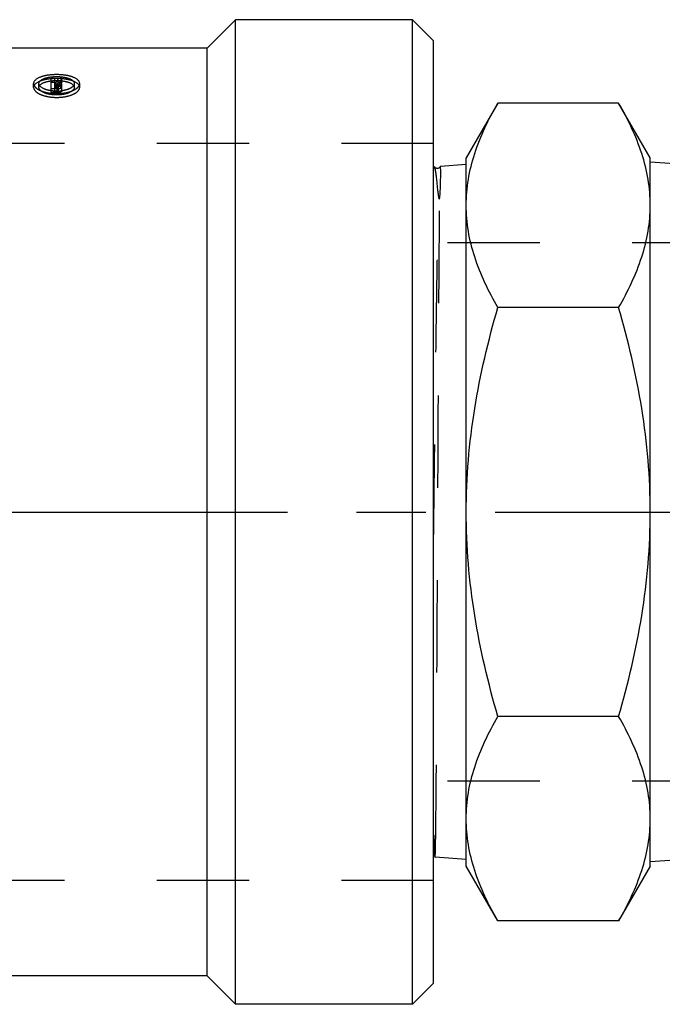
# Model space of a CAD drawing. Header units: millimetres. Extents: x 415 to 585, y 459 to 546.
# Tile 2 of 9: x 499 to 545, y 459 to 528. Entities that reach past the tile are written whole.
import ezdxf

# ---------------------------------------------------------------- set-up
doc = ezdxf.new("R2010")
doc.units = ezdxf.units.MM
doc.header["$LTSCALE"] = 65.185185
doc.linetypes.add('CENTER', pattern=[0.6, 0.375, -0.075, 0.075, -0.075])
doc.linetypes.add('HIDDEN', pattern=[0.2, 0.1, -0.1])
for name, color, linetype in [('ACHSEN_S', 7, 'CONTINUOUS'), ('FASEN', 7, 'CONTINUOUS'), ('KOERPER', 7, 'CONTINUOUS'), ('KONST.EL_MIT_GEO', 7, 'CONTINUOUS')]:
    doc.layers.add(name, color=color, linetype=linetype)

msp = doc.modelspace()

# ---------------------------------------------------------------- linework, layer by layer
at = {"layer": 'ACHSEN_S', "color": 2, "linetype": 'CENTER'}
msp.add_line((415.35, 493.509), (584.65, 493.509), dxfattribs=at)
at = {"layer": 'FASEN', "color": 7, "linetype": 'Continuous'}
for p, q in [((526.85, 458.759), (526.85, 528.259)), ((528.35, 526.759), (526.85, 528.259)), ((528.35, 460.259), (528.35, 526.759)), ((528.35, 460.259), (526.85, 458.759))]:
    msp.add_line(p, q, dxfattribs=at)
at = {"layer": 'KOERPER', "color": 7, "linetype": 'Continuous'}
for p, q in [((514.35, 528.259), (512.35, 526.259)), ((514.35, 458.759), (514.35, 528.259)), ((526.85, 528.259), (514.35, 528.259)), ((512.35, 526.259), (439.135, 526.259)), ((512.35, 460.759), (512.35, 526.259)), ((512.35, 460.759), (436.35, 460.759)), ((514.35, 458.759), (512.35, 460.759)), ((526.85, 458.759), (514.35, 458.759))]:
    msp.add_line(p, q, dxfattribs=at)
at = {"layer": 'KONST.EL_MIT_GEO', "color": 8, "linetype": 'HIDDEN'}
for p, q in [((501.347, 523.11), (501.347, 524.102)), ((501.597, 524.102), (501.347, 524.102)), ((501.597, 523.218), (501.597, 524.102)), ((501.837, 523.825), (501.837, 524.102)), ((502.093, 524.102), (501.837, 524.102)), ((502.093, 523.825), (502.093, 524.102)), ((500.097, 523.479), (500.097, 523.754)), ((500.474, 523.479), (500.474, 523.754)), ((501.597, 523.825), (501.347, 523.825)), ((501.762, 523.382), (501.347, 523.382)), ((501.675, 523.813), (501.597, 523.813)), ((501.762, 523.71), (501.597, 523.71)), ((501.675, 523.538), (501.597, 523.538)), ((501.762, 523.49), (501.597, 523.49)), ((501.762, 523.436), (501.597, 523.436)), ((501.693, 523.846), (501.675, 523.813)), ((501.675, 523.538), (501.675, 523.813)), ((501.762, 523.11), (501.762, 523.71)), ((502.093, 523.825), (501.837, 523.825)), ((501.847, 523.254), (501.847, 523.675)), ((501.922, 523.521), (501.922, 523.796)), ((502.097, 523.254), (502.097, 523.675)), ((502.974, 523.479), (502.974, 523.754)), ((503.35, 523.479), (503.35, 523.754)), ((501.762, 523.11), (501.347, 523.11)), ((501.762, 523.218), (501.597, 523.218)), ((528.35, 519.509), (490.35, 519.509)), ((528.35, 467.509), (528.35, 519.509)), ((528.833, 517.907), (528.822, 517.887)), ((528.833, 517.907), (528.834, 517.908)), ((561.918, 512.509), (528.35, 512.509)), ((561.918, 474.509), (528.35, 474.509)), ((528.35, 469.617), (528.406, 469.511)), ((528.406, 469.511), (528.373, 469.464)), ((528.381, 469.273), (528.45, 469.14)), ((528.45, 469.14), (528.453, 469.136)), ((528.35, 467.509), (490.35, 467.509))]:
    msp.add_line(p, q, dxfattribs=at)
at = {"layer": 'KONST.EL_MIT_GEO', "color": 7, "linetype": 'Continuous'}
for p, q in [((532.883, 522.377), (530.65, 518.509)), ((541.417, 522.377), (532.883, 522.377)), ((543.65, 518.509), (541.417, 522.377)), ((530.65, 468.509), (530.65, 518.509)), ((543.65, 468.509), (543.65, 518.509)), ((528.39, 517.879), (528.35, 517.876)), ((528.402, 517.872), (528.405, 517.868)), ((528.729, 517.793), (528.686, 517.773)), ((530.65, 518.029), (528.834, 517.908)), ((545.358, 518.081), (543.65, 518.195)), ((541.417, 507.943), (532.883, 507.943)), ((541.417, 479.076), (532.883, 479.076)), ((528.35, 469.333), (528.381, 469.273)), ((528.369, 469.518), (528.369, 469.508)), ((530.65, 468.99), (528.453, 469.136)), ((532.883, 464.642), (530.65, 468.509)), ((543.65, 468.509), (541.417, 464.642)), ((545.711, 468.961), (543.65, 468.824)), ((541.417, 464.642), (532.883, 464.642))]:
    msp.add_line(p, q, dxfattribs=at)
for points in [[(528.531, 517.773), (528.484, 517.794), (528.448, 517.82), (528.424, 517.843), (528.408, 517.864), (528.405, 517.868)], [(528.822, 517.887), (528.817, 517.878), (528.806, 517.862), (528.789, 517.84), (528.763, 517.816), (528.729, 517.793)], [(528.686, 517.773), (528.634, 517.761), (528.581, 517.761), (528.531, 517.773)]]:
    msp.add_lwpolyline(points, dxfattribs=at)
at = {"layer": 'KONST.EL_MIT_GEO', "color": 8, "linetype": 'HIDDEN'}
for centre, radius, start, end in [((513.692, 517.277), 13.68, 150.07048, 151.30271), ((514.066, 517.21), 13.815, 150.07483, 151.52843), ((513.605, 516.988), 13.61, 149.84683, 151.23359), ((513.9, 516.966), 13.655, 149.84835, 151.30887), ((501.805, 523.265), 0.544, 73.81797, 77.59076), ((501.724, 525.995), 2.78, 268.76893, 271.22461), ((501.726, 525.918), 2.703, 271.20282, 276.12171), ((501.742, 525.769), 2.554, 276.13392, 278.67781), ((551.981, 471.012), 23.66, 182.82115, 183.33163)]:
    msp.add_arc(centre, radius, start, end, dxfattribs=at)
at = {"layer": 'KONST.EL_MIT_GEO', "color": 7, "linetype": 'Continuous'}
for centre, radius, start, end in [((528.303, 517.824), 0.539, 5.41074, 6.49439), ((523.192, 516.77), 5.343, 8.49692, 8.94509), ((542.388, 470.459), 14.051, 183.35137, 183.84102), ((538.341, 470.188), 9.995, 183.90107, 184.15693), ((532.919, 470.027), 4.581, 187.06535, 187.91867)]:
    msp.add_arc(centre, radius, start, end, dxfattribs=at)
at = {"layer": 'KONST.EL_MIT_GEO', "color": 8, "linetype": 'HIDDEN'}
for points, knots in [([(503.35, 523.754), (503.35, 523.973), (502.989, 524.182), (502.621, 524.288), (502.234, 524.364), (501.723, 524.396), (501.213, 524.364), (500.826, 524.288), (500.457, 524.182), (500.097, 523.973), (500.097, 523.754)], [0, 0, 0, 0, 0.180238, 0.250826, 0.32926, 0.499952, 0.670745, 0.749234, 0.819847, 1, 1, 1, 1]), ([(503.35, 523.479), (503.35, 523.698), (502.989, 523.904), (502.621, 524.009), (502.234, 524.084), (501.724, 524.116), (501.213, 524.084), (500.826, 524.009), (500.459, 523.904), (500.097, 523.698), (500.097, 523.479)], [0, 0, 0, 0, 0.179713, 0.250359, 0.328898, 0.499884, 0.670984, 0.749595, 0.820287, 1, 1, 1, 1]), ([(500.474, 523.754), (500.474, 523.923), (500.75, 524.086), (501.034, 524.169), (501.331, 524.229), (501.723, 524.255), (502.115, 524.229), (502.412, 524.17), (502.697, 524.086), (502.974, 523.923), (502.974, 523.754)], [0, 0, 0, 0, 0.180763, 0.251357, 0.329673, 0.499872, 0.67007, 0.748411, 0.819039, 1, 1, 1, 1]), ([(500.097, 523.754), (500.097, 523.657), (500.191, 523.5), (500.38, 523.356), (500.67, 523.203), (501.125, 523.077), (501.724, 523.025), (502.322, 523.077), (502.777, 523.204), (503.068, 523.357), (503.257, 523.501), (503.35, 523.657), (503.35, 523.754)], [0, 0, 0, 0, 0.076998, 0.128685, 0.189847, 0.335675, 0.499973, 0.66435, 0.810258, 0.871434, 0.9231, 1, 1, 1, 1]), ([(500.097, 523.479), (500.097, 523.383), (500.191, 523.228), (500.38, 523.086), (500.67, 522.934), (501.125, 522.809), (501.723, 522.757), (502.322, 522.809), (502.777, 522.934), (503.067, 523.086), (503.256, 523.228), (503.35, 523.383), (503.35, 523.479)], [0, 0, 0, 0, 0.076574, 0.128171, 0.189323, 0.335314, 0.499913, 0.664603, 0.810707, 0.871895, 0.923494, 1, 1, 1, 1]), ([(500.474, 523.479), (500.474, 523.648), (500.751, 523.808), (501.034, 523.891), (501.331, 523.95), (501.723, 523.976), (502.115, 523.95), (502.412, 523.891), (502.696, 523.808), (502.974, 523.648), (502.974, 523.479)], [0, 0, 0, 0, 0.18027, 0.250927, 0.329352, 0.499845, 0.670341, 0.748798, 0.819497, 1, 1, 1, 1]), ([(501.664, 523.215), (501.511, 523.219), (501.217, 523.252), (500.8, 523.366), (500.474, 523.585), (500.474, 523.754)], [0, 0, 0, 0, 0.335537, 0.63045, 1, 1, 1, 1]), ([(502.974, 523.479), (502.974, 523.406), (502.901, 523.287), (502.756, 523.179), (502.533, 523.064), (502.184, 522.971), (501.724, 522.932), (501.265, 522.97), (500.915, 523.064), (500.691, 523.179), (500.546, 523.287), (500.474, 523.405), (500.474, 523.479)], [0, 0, 0, 0, 0.076322, 0.127737, 0.188767, 0.33481, 0.499823, 0.664837, 0.810942, 0.872004, 0.923475, 1, 1, 1, 1]), ([(501.762, 523.71), (501.782, 523.71), (501.812, 523.708), (501.847, 523.686), (501.847, 523.675)], [0, 0, 0, 0, 0.633529, 1, 1, 1, 1]), ([(501.762, 523.382), (501.805, 523.382), (501.887, 523.389), (502.005, 523.418), (502.097, 523.479), (502.097, 523.527)], [0, 0, 0, 0, 0.335523, 0.628428, 1, 1, 1, 1]), ([(501.847, 523.527), (501.847, 523.515), (501.813, 523.492), (501.782, 523.49), (501.762, 523.49)], [0, 0, 0, 0, 0.372966, 1, 1, 1, 1]), ([(501.762, 523.436), (501.782, 523.436), (501.812, 523.434), (501.847, 523.413), (501.847, 523.401)], [0, 0, 0, 0, 0.634528, 1, 1, 1, 1]), ([(502.097, 523.401), (502.097, 523.414), (502.082, 523.453), (502.016, 523.495), (501.957, 523.514), (501.922, 523.521)], [0, 0, 0, 0, 0.172786, 0.520414, 1, 1, 1, 1]), ([(502.097, 523.675), (502.097, 523.686), (502.075, 523.749), (502.006, 523.773), (501.956, 523.787)], [0, 0, 0, 0, 0.183936, 1, 1, 1, 1]), ([(502.974, 523.754), (502.974, 523.625), (502.765, 523.436), (502.456, 523.313), (502.242, 523.263), (502.127, 523.245)], [0, 0, 0, 0, 0.374329, 0.66153, 1, 1, 1, 1]), ([(501.847, 523.254), (501.847, 523.242), (501.812, 523.22), (501.782, 523.218), (501.762, 523.218)], [0, 0, 0, 0, 0.371938, 1, 1, 1, 1]), ([(501.762, 523.11), (501.805, 523.11), (501.887, 523.118), (502.004, 523.147), (502.097, 523.207), (502.097, 523.254)], [0, 0, 0, 0, 0.336164, 0.629442, 1, 1, 1, 1]), ([(528.35, 491.747), (528.37, 493.387), (528.409, 496.627), (528.467, 501.36), (528.517, 505.139), (528.557, 507.955), (528.586, 509.859), (528.615, 511.594), (528.644, 513.144), (528.673, 514.491), (528.702, 515.623), (528.727, 516.427), (528.748, 516.953), (528.762, 517.258), (528.777, 517.503), (528.789, 517.687), (528.805, 517.807), (528.813, 517.869), (528.822, 517.887)], [0, 0, 0, 0, 0.188182, 0.371776, 0.543061, 0.621821, 0.694883, 0.761491, 0.820962, 0.872687, 0.916141, 0.95089, 0.964889, 0.97659, 0.985965, 0.992996, 0.997669, 1, 1, 1, 1]), ([(528.35, 517.693), (528.352, 517.711), (528.357, 517.765), (528.363, 517.82), (528.371, 517.856)], [0, 0, 0, 0, 0.322713, 1, 1, 1, 1]), ([(528.371, 517.856), (528.369, 517.851), (528.36, 517.826), (528.354, 517.8), (528.35, 517.779)], [0, 0, 0, 0, 0.189147, 1, 1, 1, 1]), ([(528.371, 517.856), (528.372, 517.859), (528.376, 517.868), (528.384, 517.878), (528.39, 517.879)], [0, 0, 0, 0, 0.355987, 1, 1, 1, 1]), ([(528.453, 469.136), (528.455, 469.136), (528.456, 469.151), (528.46, 469.168), (528.462, 469.207), (528.465, 469.257), (528.468, 469.323), (528.472, 469.439), (528.477, 469.62), (528.483, 469.88), (528.489, 470.197), (528.495, 470.57), (528.503, 471.176), (528.513, 472.065), (528.525, 473.285), (528.537, 474.698), (528.548, 476.291), (528.56, 478.05), (528.572, 479.956), (528.584, 481.993), (528.6, 484.91), (528.619, 488.727), (528.643, 493.408), (528.666, 498.094), (528.689, 502.604), (528.709, 506.175), (528.725, 508.815), (528.737, 510.588), (528.749, 512.198), (528.761, 513.629), (528.772, 514.868), (528.784, 515.902), (528.794, 516.631), (528.802, 517.105), (528.808, 517.377), (528.815, 517.591), (528.818, 517.749), (528.828, 517.846), (528.826, 517.895), (528.833, 517.907)], [0, 0, 0, 0, 0.000158, 0.000608, 0.001355, 0.0024, 0.003742, 0.005381, 0.009549, 0.014891, 0.021394, 0.029044, 0.037823, 0.058677, 0.083758, 0.112826, 0.1456, 0.181769, 0.220984, 0.26287, 0.307026, 0.40044, 0.497655, 0.594956, 0.688627, 0.77509, 0.814573, 0.851044, 0.884154, 0.913589, 0.939064, 0.960338, 0.977207, 0.983936, 0.989508, 0.99391, 0.997128, 0.999159, 1, 1, 1, 1]), ([(528.822, 517.887), (528.823, 517.888), (528.824, 517.89), (528.826, 517.892), (528.826, 517.893)], [0, 0, 0, 0, 0.57208, 1, 1, 1, 1]), ([(528.826, 517.893), (528.83, 517.895), (528.838, 517.884), (528.839, 517.878), (528.84, 517.875)], [0, 0, 0, 0, 0.563874, 1, 1, 1, 1]), ([(528.35, 470.724), (528.354, 470.596), (528.369, 470.191), (528.386, 469.787), (528.406, 469.511)], [0, 0, 0, 0, 0.31776, 1, 1, 1, 1]), ([(528.406, 469.511), (528.409, 469.462), (528.416, 469.377), (528.426, 469.266), (528.437, 469.191), (528.444, 469.152), (528.45, 469.14)], [0, 0, 0, 0, 0.391669, 0.688812, 0.891254, 1, 1, 1, 1])]:
    msp.add_open_spline(points, degree=3, knots=knots, dxfattribs=at)
at = {"layer": 'KONST.EL_MIT_GEO', "color": 7, "linetype": 'Continuous'}
for points, knots in [([(530.65, 515.16), (530.65, 515.772), (530.757, 517.011), (531.381, 519.486), (532.229, 521.244), (532.883, 522.377)], [0, 0, 0, 0, 0.240576, 0.485848, 1, 1, 1, 1]), ([(543.65, 515.16), (543.65, 515.772), (543.543, 517.011), (542.919, 519.486), (542.071, 521.244), (541.417, 522.377)], [0, 0, 0, 0, 0.240576, 0.485848, 1, 1, 1, 1]), ([(528.39, 517.879), (528.392, 517.879), (528.397, 517.877), (528.401, 517.874), (528.402, 517.872)], [0, 0, 0, 0, 0.431001, 1, 1, 1, 1]), ([(528.405, 517.868), (528.423, 517.841), (528.443, 517.749), (528.46, 517.661), (528.469, 517.601)], [0, 0, 0, 0, 0.342296, 1, 1, 1, 1]), ([(528.834, 517.908), (528.836, 517.908), (528.837, 517.896), (528.838, 517.891), (528.839, 517.885)], [0, 0, 0, 0, 0.262889, 1, 1, 1, 1]), ([(528.849, 517.551), (528.849, 517.589), (528.847, 517.697), (528.846, 517.805), (528.84, 517.875)], [0, 0, 0, 0, 0.349522, 1, 1, 1, 1]), ([(528.476, 517.56), (528.492, 517.453), (528.523, 517.203), (528.57, 516.774), (528.609, 516.402), (528.642, 516.121), (528.658, 515.992), (528.673, 515.885), (528.683, 515.817), (528.692, 515.762), (528.7, 515.721), (528.71, 515.677), (528.717, 515.639), (528.75, 515.574), (528.771, 515.646), (528.778, 515.685), (528.785, 515.73), (528.79, 515.772), (528.796, 515.828), (528.802, 515.897), (528.808, 515.979), (528.815, 516.084), (528.824, 516.259), (528.833, 516.496), (528.843, 516.829), (528.849, 517.178), (528.85, 517.439), (528.849, 517.551)], [0, 0, 0, 0, 0.081996, 0.191476, 0.32799, 0.366282, 0.40623, 0.426827, 0.447848, 0.458523, 0.469314, 0.480237, 0.491342, 0.503103, 0.515846, 0.527119, 0.538173, 0.549074, 0.559843, 0.581023, 0.601752, 0.622045, 0.661349, 0.734876, 0.801629, 0.914645, 1, 1, 1, 1]), ([(532.883, 507.943), (532.229, 509.076), (531.381, 510.835), (530.757, 513.31), (530.65, 514.548), (530.65, 515.16)], [0, 0, 0, 0, 0.514153, 0.759424, 1, 1, 1, 1]), ([(541.417, 507.943), (542.071, 509.076), (542.919, 510.835), (543.543, 513.31), (543.65, 514.548), (543.65, 515.16)], [0, 0, 0, 0, 0.514153, 0.759424, 1, 1, 1, 1]), ([(530.65, 493.509), (530.65, 495.949), (531.076, 500.837), (532.206, 505.598), (532.883, 507.943)], [0, 0, 0, 0, 0.499896, 1, 1, 1, 1]), ([(543.65, 493.509), (543.65, 495.949), (543.224, 500.837), (542.094, 505.598), (541.417, 507.943)], [0, 0, 0, 0, 0.499896, 1, 1, 1, 1]), ([(532.883, 479.076), (532.206, 481.421), (531.076, 486.182), (530.65, 491.07), (530.65, 493.509)], [0, 0, 0, 0, 0.500104, 1, 1, 1, 1]), ([(541.417, 479.076), (542.094, 481.421), (543.224, 486.182), (543.65, 491.07), (543.65, 493.509)], [0, 0, 0, 0, 0.500104, 1, 1, 1, 1]), ([(530.65, 471.859), (530.65, 472.471), (530.757, 473.709), (531.381, 476.184), (532.229, 477.943), (532.883, 479.076)], [0, 0, 0, 0, 0.240576, 0.485848, 1, 1, 1, 1]), ([(543.65, 471.859), (543.65, 472.471), (543.543, 473.709), (542.919, 476.184), (542.071, 477.943), (541.417, 479.076)], [0, 0, 0, 0, 0.240576, 0.485848, 1, 1, 1, 1]), ([(532.883, 464.642), (532.229, 465.775), (531.381, 467.533), (530.757, 470.008), (530.65, 471.247), (530.65, 471.859)], [0, 0, 0, 0, 0.514153, 0.759424, 1, 1, 1, 1]), ([(541.417, 464.642), (542.071, 465.775), (542.919, 467.533), (543.543, 470.008), (543.65, 471.247), (543.65, 471.859)], [0, 0, 0, 0, 0.514153, 0.759424, 1, 1, 1, 1]), ([(528.382, 469.396), (528.384, 469.376), (528.394, 469.312), (528.405, 469.247), (528.417, 469.203)], [0, 0, 0, 0, 0.308906, 1, 1, 1, 1]), ([(528.417, 469.203), (528.419, 469.196), (528.426, 469.175), (528.433, 469.152), (528.444, 469.141)], [0, 0, 0, 0, 0.341, 1, 1, 1, 1]), ([(528.444, 469.141), (528.445, 469.14), (528.448, 469.138), (528.451, 469.136), (528.453, 469.136)], [0, 0, 0, 0, 0.546017, 1, 1, 1, 1])]:
    msp.add_open_spline(points, degree=3, knots=knots, dxfattribs=at)

doc.saveas('drawing.dxf')
